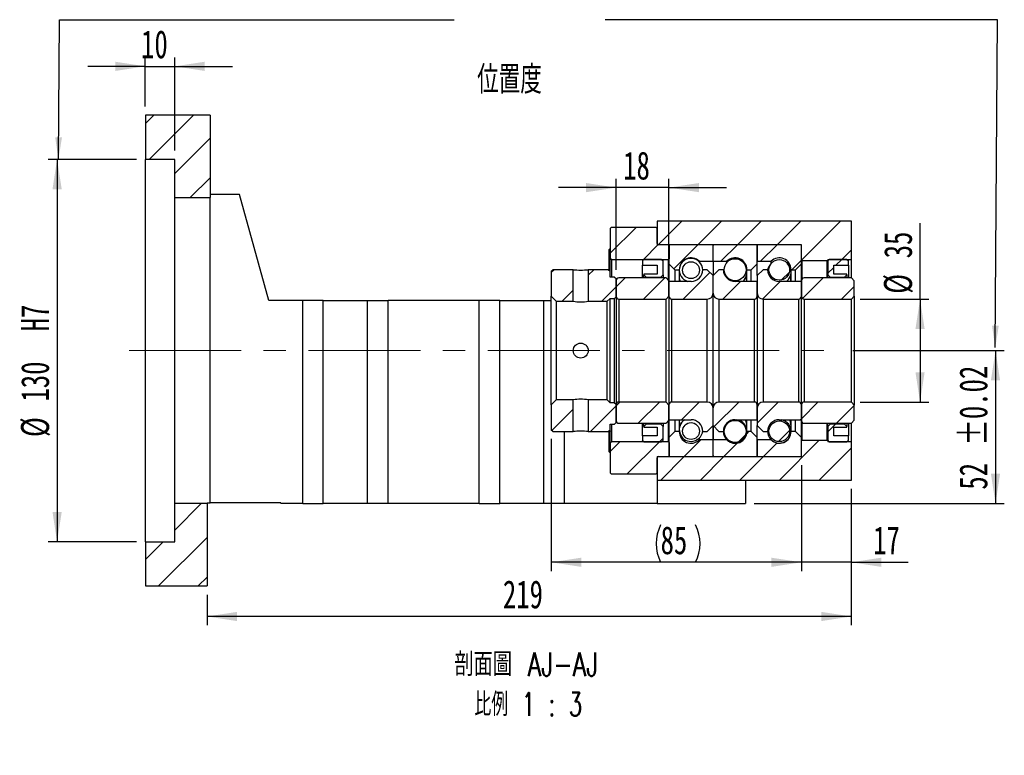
# Model space of a CAD drawing. Header units: millimetres. Extents: x 25 to 284, y 7 to 206.
# Tile 4 of 5: x 172 to 284, y 7 to 90. Entities that reach past the tile are written whole.
import ezdxf

# ---------------------------------------------------------------- set-up
doc = ezdxf.new("R2010")
doc.units = ezdxf.units.MM
doc.linetypes.add('CENTERX2', pattern=[20.32, 12.7, -2.54, 2.54, -2.54])
doc.layers.add('圖層0', color=7, linetype='Continuous')
doc.styles.add('SLDTEXTSTYLE0', font='TXT', dxfattribs={"width": 0.7})
doc.styles.add('SLDTEXTSTYLE1', font='TXT', dxfattribs={"width": 0.7, "bigfont": 'bigfont'})
doc.styles.add('SLDTEXTSTYLE4', font='TXT', dxfattribs={"width": 0.75, "bigfont": 'bigfont'})
doc.styles.add('SLDTEXTSTYLE5', font='TXT', dxfattribs={"width": 0.65625, "bigfont": 'bigfont'})
doc.dimstyles.new('SLDDIMSTYLE3', dxfattribs={"dimtxt": 3.389974, "dimasz": 2.5, "dimexe": 0, "dimexo": 0.0625, "dimgap": 0.847493, "dimtad": 1, "dimlfac": 3, "dimrnd": 1e-09, "dimzin": 12, "dimdsep": 46, "dimtxsty": 'SLDTEXTSTYLE0', "dimsah": 1, "dimcen": 0.09, "dimadec": 0, "dimazin": 3, "dimtfac": 1, "dimtofl": 0, "dimtmove": 0, "dimatfit": 3, "dimfxl": 0, "dimfrac": 2, "dimtolj": 1, "dimtzin": 12, "dimarcsym": 0})
doc.dimstyles.new('SLDDIMSTYLE5', dxfattribs={"dimtxt": 3.389974, "dimasz": 2.5, "dimexe": 0, "dimexo": 0.0625, "dimgap": 0.847493, "dimtad": 1, "dimlfac": 3, "dimrnd": 1e-09, "dimzin": 12, "dimdsep": 46, "dimtxsty": 'SLDTEXTSTYLE0', "dimsah": 1, "dimcen": 0.09, "dimadec": 0, "dimazin": 3, "dimtol": 1, "dimtp": 0.02, "dimtm": 0.02, "dimtfac": 1, "dimtofl": 0, "dimtmove": 0, "dimatfit": 3, "dimfxl": 0, "dimfrac": 2, "dimtolj": 1, "dimarcsym": 0})
doc.dimstyles.new('SLDDIMSTYLE6', dxfattribs={"dimtxt": 3.389974, "dimasz": 2.5, "dimexe": 0, "dimexo": 0.0625, "dimgap": 0.847493, "dimtad": 1, "dimlfac": 3, "dimrnd": 1e-09, "dimzin": 12, "dimdsep": 46, "dimtxsty": 'SLDTEXTSTYLE0', "dimsah": 1, "dimcen": 0.09, "dimadec": 0, "dimazin": 3, "dimtfac": 1, "dimtmove": 0, "dimatfit": 0, "dimfxl": 0, "dimfrac": 2, "dimtolj": 1, "dimtzin": 12, "dimarcsym": 0})

# ---------------------------------------------------------------- blocks, each defined once
blk = doc.blocks.new('_D_12')
at = {"layer": '圖層0', "color": 7}
for p, q in [((274.08, 58.65), (274.08, 67.25)), ((267.29, 58.65), (275.08, 58.65)), ((274.08, 58.65), (274.08, 46.98)), ((267.29, 46.98), (275.08, 46.98))]:
    blk.add_line(p, q, dxfattribs=at)
for points in [[(274.08, 58.65), (273.56, 55.26), (274.6, 55.26)], [(274.08, 46.98), (274.6, 50.37), (273.56, 50.37)]]:
    blk.add_solid(points, dxfattribs=at)
at = {"layer": '圖層0', "color": 7, "char_height": 3.175, "attachment_point": 1, "rotation": 90, "style": 'SLDTEXTSTYLE0'}
for s, insert in [('35', (269.99, 63.27)), ('%%c', (269.99, 59.25))]:
    blk.add_mtext(s, dxfattribs=dict(at, insert=insert))
blk = doc.blocks.new('_D_13')
at = {"layer": '圖層0', "color": 7}
for p, q in [((266.46, 52.82), (283.63, 52.82)), ((282.63, 52.82), (282.63, 35.48)), ((255.29, 35.48), (283.63, 35.48))]:
    blk.add_line(p, q, dxfattribs=at)
for points in [[(282.63, 52.82), (282.11, 49.43), (283.15, 49.43)], [(282.63, 35.48), (283.15, 38.87), (282.11, 38.87)]]:
    blk.add_solid(points, dxfattribs=at)
at = {"layer": '圖層0', "color": 7, "char_height": 3.175, "attachment_point": 1, "rotation": 90, "style": 'SLDTEXTSTYLE0'}
for s, insert in [('±0.02', (278.53, 42.03)), ('52', (278.53, 37.06))]:
    blk.add_mtext(s, dxfattribs=dict(at, insert=insert))
blk = doc.blocks.new('_D_14')
at = {"layer": '圖層0', "color": 7}
for p, q in [((260.63, 39.82), (260.63, 27.83)), ((266.29, 37.15), (266.29, 27.83)), ((260.63, 28.83), (254.11, 28.83)), ((266.29, 28.83), (260.63, 28.83)), ((266.29, 28.83), (272.75, 28.83))]:
    blk.add_line(p, q, dxfattribs=at)
for points in [[(260.63, 28.83), (257.24, 29.35), (257.24, 28.31)], [(266.29, 28.83), (269.68, 28.31), (269.68, 29.35)]]:
    blk.add_solid(points, dxfattribs=at)
at = {"layer": '圖層0', "color": 7, "insert": (268.77, 32.92), "char_height": 3.175, "attachment_point": 1, "style": 'SLDTEXTSTYLE0'}
blk.add_mtext('17', dxfattribs=at)
blk = doc.blocks.new('_D_15')
at = {"layer": '圖層0', "color": 7}
for p, q in [((232.29, 42.82), (232.29, 27.83)), ((260.63, 39.82), (260.63, 27.83)), ((260.63, 28.83), (232.29, 28.83))]:
    blk.add_line(p, q, dxfattribs=at)
for centre, start, end in [((248.91, 30.95), 153.4349, 206.5651), ((244.42, 30.95), 333.4349, 26.5651)]:
    blk.add_arc(centre, 4.73, start, end, dxfattribs=at)
for points in [[(232.29, 28.83), (235.68, 28.31), (235.68, 29.35)], [(260.63, 28.83), (257.24, 29.35), (257.24, 28.31)]]:
    blk.add_solid(points, dxfattribs=at)
at = {"layer": '圖層0', "color": 7, "insert": (244.68, 32.92), "char_height": 3.175, "attachment_point": 1, "style": 'SLDTEXTSTYLE0'}
blk.add_mtext('85', dxfattribs=at)
blk = doc.blocks.new('_D_16')
at = {"layer": '圖層0', "color": 7}
for p, q in [((266.29, 37.15), (266.29, 21.69)), ((193.29, 25.15), (193.29, 21.69)), ((266.29, 22.69), (193.29, 22.69))]:
    blk.add_line(p, q, dxfattribs=at)
for points in [[(193.29, 22.69), (196.68, 22.17), (196.68, 23.21)], [(266.29, 22.69), (262.9, 23.21), (262.9, 22.17)]]:
    blk.add_solid(points, dxfattribs=at)
at = {"layer": '圖層0', "color": 7, "insert": (226.81, 26.79), "char_height": 3.175, "attachment_point": 1, "style": 'SLDTEXTSTYLE0'}
blk.add_mtext('219', dxfattribs=at)
blk = doc.blocks.new('_D_17')
at = {"layer": '圖層0', "color": 7}
for p, q in [((186.29, 80.48), (186.29, 86.02)), ((189.63, 75.48), (189.63, 86.02)), ((186.29, 85.02), (179.77, 85.02)), ((186.29, 85.02), (189.63, 85.02)), ((189.63, 85.02), (196.15, 85.02))]:
    blk.add_line(p, q, dxfattribs=at)
for points in [[(186.29, 85.02), (182.9, 85.54), (182.9, 84.5)], [(189.63, 85.02), (193.02, 84.5), (193.02, 85.54)]]:
    blk.add_solid(points, dxfattribs=at)
at = {"layer": '圖層0', "color": 7, "insert": (185.81, 89.11), "char_height": 3.175, "attachment_point": 1, "style": 'SLDTEXTSTYLE0'}
blk.add_mtext('10', dxfattribs=at)
blk = doc.blocks.new('_D_18')
at = {"layer": '圖層0', "color": 7}
for p, q in [((185.29, 74.48), (175.29, 74.48)), ((176.29, 74.48), (176.29, 31.15)), ((185.29, 31.15), (175.29, 31.15))]:
    blk.add_line(p, q, dxfattribs=at)
for points in [[(176.29, 74.48), (175.77, 71.09), (176.82, 71.09)], [(176.29, 31.15), (176.82, 34.54), (175.77, 34.54)]]:
    blk.add_solid(points, dxfattribs=at)
at = {"layer": '圖層0', "color": 7, "char_height": 3.175, "attachment_point": 1, "rotation": 90, "style": 'SLDTEXTSTYLE0'}
for s, insert in [('H7', (172.2, 54.99)), ('130', (172.2, 47.04)), ('%%c', (172.2, 43.02))]:
    blk.add_mtext(s, dxfattribs=dict(at, insert=insert))
blk = doc.blocks.new('_D_19')
at = {"layer": '圖層0', "color": 7}
for p, q in [((239.63, 61.98), (239.63, 72.28)), ((245.63, 61.72), (245.63, 72.28)), ((239.63, 71.28), (233.11, 71.28)), ((245.63, 71.28), (239.63, 71.28)), ((245.63, 71.28), (252.15, 71.28))]:
    blk.add_line(p, q, dxfattribs=at)
for points in [[(239.63, 71.28), (236.24, 71.8), (236.24, 70.76)], [(245.63, 71.28), (249.02, 70.76), (249.02, 71.8)]]:
    blk.add_solid(points, dxfattribs=at)
at = {"layer": '圖層0', "color": 7, "insert": (240.44, 75.37), "char_height": 3.175, "attachment_point": 1, "style": 'SLDTEXTSTYLE0'}
blk.add_mtext('18', dxfattribs=at)
blk = doc.blocks.new('SW_NOTE_4')
at = {"layer": '圖層0', "color": 0, "char_height": 2.6458, "attachment_point": 2}
for s, insert, style in [('\\M+19655\\M+196CA\\M+19AA4 AJ-AJ', (10.34, 3.41), 'SLDTEXTSTYLE4'), ('\\M+194E4\\M+197E1 1 : 3', (10.56, -1.12), 'SLDTEXTSTYLE5')]:
    blk.add_mtext(s, dxfattribs=dict(at, insert=insert, style=style))

msp = doc.modelspace()

# ---------------------------------------------------------------- hatches: boundary and pattern name
at = {"linetype": 'Continuous', "lineweight": 18}
h = msp.add_hatch(dxfattribs=at)
h.set_pattern_fill('ANSI31', style=0)
h.paths.add_polyline_path([(234.7775, 58.3987), (234.7775, 61.9821), (232.4608, 61.9821), (232.2942, 61.8154), (232.2942, 58.9654), (232.8608, 58.3987)], flags=0)
h = msp.add_hatch(dxfattribs=at)
h.set_pattern_fill('ANSI31', style=0)
h.paths.add_polyline_path([(239.4608, 61.1487), (238.9608, 61.1487), (238.9608, 61.8154), (238.7942, 61.9821), (236.4775, 61.9821), (236.4775, 58.3987), (238.6275, 58.3987), (238.9608, 58.7321), (239.4608, 58.7321), (239.6275, 58.8987), (239.6275, 60.982)], flags=0)
h = msp.add_hatch(dxfattribs=at)
h.set_pattern_fill('ANSI31', style=0)
h.paths.add_polyline_path([(232.2942, 43.8154), (232.4608, 43.6487), (234.7775, 43.6487), (234.7775, 47.2321), (232.8608, 47.2321), (232.2942, 46.6654)], flags=0)
h = msp.add_hatch(dxfattribs=at)
h.set_pattern_fill('ANSI31', style=0)
h.paths.add_polyline_path([(238.9608, 43.8154), (238.9608, 44.4821), (239.4608, 44.4821), (239.6275, 44.6487), (239.6275, 46.7321), (239.4608, 46.8987), (238.9608, 46.8987), (238.6275, 47.2321), (236.4775, 47.2321), (236.4775, 43.6487), (238.7942, 43.6487)], flags=0)
at = {"layer": '圖層0', "linetype": 'Continuous', "lineweight": 18}
h = msp.add_hatch(dxfattribs=at)
h.set_pattern_fill('ANSI31', color=256, style=0)
h.paths.add_polyline_path([(193.6275, 70.1487), (193.6275, 79.482), (186.2942, 79.482), (186.2942, 74.482), (189.6275, 74.482), (189.6275, 70.1487)], flags=0)
h = msp.add_hatch(dxfattribs=at)
h.set_pattern_fill('ANSI31', color=256, style=0)
h.paths.add_polyline_path([(266.2942, 63.1487), (266.2942, 67.4821), (244.2942, 67.4821), (244.2942, 64.8154), (260.6275, 64.8154), (260.6275, 63.0487), (260.6942, 62.9821), (263.5608, 62.9821), (263.6275, 63.0487), (263.6275, 63.1487)], flags=0)
h = msp.add_hatch(dxfattribs=at)
h.set_pattern_fill('ANSI31', color=256, style=0)
edge = h.paths.add_edge_path(flags=0)
edge.add_line((239.1275, 66.8154), (238.9608, 66.6487))
edge.add_line((238.9608, 66.6487), (238.9608, 63.3154))
edge.add_line((238.9608, 63.3154), (239.1275, 63.1487))
edge.add_line((239.1275, 63.1487), (245.5775, 63.1487))
edge.add_line((245.5775, 63.1487), (245.6775, 63.2487))
edge.add_line((245.6775, 63.2487), (245.6775, 64.7154))
edge.add_line((245.6775, 64.7154), (245.5775, 64.8154))
edge.add_line((245.5775, 64.8154), (244.4275, 64.8154))
edge.add_arc((244.4275, 64.9487), 0.1333, 180, 270, ccw=False)
edge.add_line((244.2942, 64.9487), (244.2942, 66.6487))
edge.add_line((244.2942, 66.6487), (244.1275, 66.8154))
edge.add_line((244.1275, 66.8154), (239.1275, 66.8154))
h = msp.add_hatch(dxfattribs=at)
h.set_pattern_fill('ANSI31', color=256, style=0)
edge = h.paths.add_edge_path(flags=0)
edge.add_line((250.5275, 64.8154), (245.7275, 64.8154))
edge.add_arc((245.7275, 64.7154), 0.1, 90, 180)
edge.add_line((245.6275, 64.7154), (245.6275, 62.6487))
edge.add_line((245.6275, 62.6487), (246.2942, 61.9821))
edge.add_line((246.2942, 61.9821), (246.7942, 61.9821))
edge.add_arc((248.1275, 61.9821), 1.3333, 45.438688, 180, ccw=False)
edge.add_line((249.0631, 62.9321), (250.6275, 62.9321))
edge.add_line((250.6275, 62.9321), (250.6275, 64.7154))
edge.add_arc((250.5275, 64.7154), 0.1, 0, 90)
h = msp.add_hatch(dxfattribs=at)
h.set_pattern_fill('ANSI31', color=256, style=0)
edge = h.paths.add_edge_path(flags=0)
edge.add_line((255.6275, 62.6487), (255.6275, 64.7154))
edge.add_arc((255.5275, 64.7154), 0.1, 0, 90)
edge.add_line((255.5275, 64.8154), (250.7275, 64.8154))
edge.add_arc((250.7275, 64.7154), 0.1, 90, 180)
edge.add_line((250.6275, 64.7154), (250.6275, 62.9321))
edge.add_line((250.6275, 62.9321), (252.1919, 62.9321))
edge.add_arc((253.1275, 61.9821), 1.3333, 0, 134.561312, ccw=False)
edge.add_line((254.4608, 61.9821), (254.9608, 61.9821))
edge.add_line((254.9608, 61.9821), (255.6275, 62.6487))
h = msp.add_hatch(dxfattribs=at)
h.set_pattern_fill('ANSI31', color=256, style=0)
edge = h.paths.add_edge_path(flags=0)
edge.add_line((260.6275, 62.6487), (260.6275, 64.7154))
edge.add_arc((260.5275, 64.7154), 0.1, 0, 90)
edge.add_line((260.5275, 64.8154), (255.7275, 64.8154))
edge.add_arc((255.7275, 64.7154), 0.1, 90, 180)
edge.add_line((255.6275, 64.7154), (255.6275, 62.9321))
edge.add_line((255.6275, 62.9321), (257.1919, 62.9321))
edge.add_arc((258.1275, 61.9821), 1.3333, 0, 134.561312, ccw=False)
edge.add_line((259.4608, 61.9821), (259.9608, 61.9821))
edge.add_line((259.9608, 61.9821), (260.6275, 62.6487))
h = msp.add_hatch(dxfattribs=at)
h.set_pattern_fill('ANSI31', color=256, style=0)
h.paths.add_polyline_path([(244.2942, 62.482), (244.2942, 61.4821), (242.7942, 61.4821), (242.7942, 61.4154), (243.0608, 61.1487), (244.6942, 61.1487), (244.9608, 61.4154), (244.9608, 62.9821), (244.7942, 63.1487), (242.7942, 63.1487), (242.6275, 62.9821), (242.6275, 62.482)], flags=0)
h = msp.add_hatch(dxfattribs=at)
h.set_pattern_fill('ANSI31', color=256, style=0)
edge = h.paths.add_edge_path(flags=0)
edge.add_arc((248.1275, 61.9345), 0.953, 0, 360)
h = msp.add_hatch(dxfattribs=at)
h.set_pattern_fill('ANSI31', color=256, style=0)
edge = h.paths.add_edge_path(flags=0)
edge.add_arc((253.1275, 61.9701), 1.2482, 0, 360)
h = msp.add_hatch(dxfattribs=at)
h.set_pattern_fill('ANSI31', color=256, style=0)
edge = h.paths.add_edge_path(flags=0)
edge.add_arc((258.1275, 61.9597), 1.1697, 0, 360)
h = msp.add_hatch(dxfattribs=at)
h.set_pattern_fill('ANSI31', color=256, style=0)
h.paths.add_polyline_path([(265.7942, 61.4154), (265.7942, 61.4821), (264.2942, 61.4821), (264.2942, 62.482), (265.9608, 62.482), (265.9608, 62.9821), (265.7942, 63.1487), (263.7942, 63.1487), (263.6275, 62.9821), (263.6275, 61.4154), (263.8942, 61.1487), (265.5275, 61.1487)], flags=0)
h = msp.add_hatch(dxfattribs=at)
h.set_pattern_fill('ANSI31', color=256, style=0)
edge = h.paths.add_edge_path(flags=0)
edge.add_line((250.6275, 59.3154), (250.6275, 61.3154))
edge.add_line((250.6275, 61.3154), (249.9608, 61.9821))
edge.add_line((249.9608, 61.9821), (249.4608, 61.9821))
edge.add_arc((248.1275, 61.9821), 1.3333, 270, 360, ccw=False)
edge.add_line((248.1275, 60.6487), (245.6275, 60.6487))
edge.add_line((245.6275, 60.6487), (245.6275, 58.9821))
edge.add_arc((245.9608, 58.9821), 0.3333, 180, 270)
edge.add_line((245.9608, 58.6487), (249.9608, 58.6487))
edge.add_arc((249.9608, 59.3154), 0.6667, 270, 360)
h = msp.add_hatch(dxfattribs=at)
h.set_pattern_fill('ANSI31', color=256, style=0)
edge = h.paths.add_edge_path(flags=0)
edge.add_line((251.7942, 61.9821), (251.2942, 61.9821))
edge.add_line((251.2942, 61.9821), (250.6275, 61.3154))
edge.add_line((250.6275, 61.3154), (250.6275, 59.3154))
edge.add_arc((251.2942, 59.3154), 0.6667, 180, 270)
edge.add_line((251.2942, 58.6487), (255.2942, 58.6487))
edge.add_arc((255.2942, 58.9821), 0.3333, 270, 360)
edge.add_line((255.6275, 58.9821), (255.6275, 60.6487))
edge.add_line((255.6275, 60.6487), (253.1275, 60.6487))
edge.add_arc((253.1275, 61.9821), 1.3333, 180, 270, ccw=False)
h = msp.add_hatch(dxfattribs=at)
h.set_pattern_fill('ANSI31', color=256, style=0)
edge = h.paths.add_edge_path(flags=0)
edge.add_line((256.7942, 61.9821), (256.2942, 61.9821))
edge.add_line((256.2942, 61.9821), (255.6275, 61.3154))
edge.add_line((255.6275, 61.3154), (255.6275, 59.3154))
edge.add_arc((256.2942, 59.3154), 0.6667, 180, 270)
edge.add_line((256.2942, 58.6487), (260.2942, 58.6487))
edge.add_arc((260.2942, 58.9821), 0.3333, 270, 360)
edge.add_line((260.6275, 58.9821), (260.6275, 60.6487))
edge.add_line((260.6275, 60.6487), (258.1275, 60.6487))
edge.add_arc((258.1275, 61.9821), 1.3333, 180, 270, ccw=False)
h = msp.add_hatch(dxfattribs=at)
h.set_pattern_fill('ANSI31', color=256, style=0)
edge = h.paths.add_edge_path(flags=0)
edge.add_line((245.2942, 58.6487), (245.6275, 58.9821))
edge.add_line((245.6275, 58.9821), (245.6275, 60.7154))
edge.add_line((245.6275, 60.7154), (245.2942, 61.0487))
edge.add_line((245.2942, 61.0487), (239.9608, 61.0487))
edge.add_arc((239.9608, 60.7154), 0.3333, 90, 180)
edge.add_line((239.6275, 60.7154), (239.6275, 58.9821))
edge.add_arc((239.9608, 58.9821), 0.3333, 180, 270)
edge.add_line((239.9608, 58.6487), (245.2942, 58.6487))
h = msp.add_hatch(dxfattribs=at)
h.set_pattern_fill('ANSI31', color=256, style=0)
edge = h.paths.add_edge_path(flags=0)
edge.add_line((266.2942, 58.6487), (266.6275, 58.9821))
edge.add_line((266.6275, 58.9821), (266.6275, 60.7154))
edge.add_line((266.6275, 60.7154), (266.2942, 61.0487))
edge.add_line((266.2942, 61.0487), (260.9608, 61.0487))
edge.add_arc((260.9608, 60.7154), 0.3333, 90, 180)
edge.add_line((260.6275, 60.7154), (260.6275, 58.9821))
edge.add_arc((260.9608, 58.9821), 0.3333, 180, 270)
edge.add_line((260.9608, 58.6487), (266.2942, 58.6487))
h = msp.add_hatch(dxfattribs=at)
h.set_pattern_fill('ANSI31', color=256, style=0)
edge = h.paths.add_edge_path(flags=0)
edge.add_line((245.6275, 46.6487), (245.2942, 46.9821))
edge.add_line((245.2942, 46.9821), (239.9608, 46.9821))
edge.add_arc((239.9608, 46.6487), 0.3333, 90, 180)
edge.add_line((239.6275, 46.6487), (239.6275, 44.9154))
edge.add_arc((239.9608, 44.9154), 0.3333, 180, 270)
edge.add_line((239.9608, 44.5821), (245.2942, 44.5821))
edge.add_line((245.2942, 44.5821), (245.6275, 44.9154))
edge.add_line((245.6275, 44.9154), (245.6275, 46.6487))
h = msp.add_hatch(dxfattribs=at)
h.set_pattern_fill('ANSI31', color=256, style=0)
edge = h.paths.add_edge_path(flags=0)
edge.add_line((249.4608, 43.6487), (249.9608, 43.6487))
edge.add_line((249.9608, 43.6487), (250.6275, 44.3154))
edge.add_line((250.6275, 44.3154), (250.6275, 46.3154))
edge.add_arc((249.9608, 46.3154), 0.6667, 0, 90)
edge.add_line((249.9608, 46.9821), (245.9608, 46.9821))
edge.add_arc((245.9608, 46.6487), 0.3333, 90, 180)
edge.add_line((245.6275, 46.6487), (245.6275, 44.9821))
edge.add_line((245.6275, 44.9821), (248.1275, 44.9821))
edge.add_arc((248.1275, 43.6487), 1.3333, 0, 90, ccw=False)
h = msp.add_hatch(dxfattribs=at)
h.set_pattern_fill('ANSI31', color=256, style=0)
edge = h.paths.add_edge_path(flags=0)
edge.add_line((250.6275, 46.3154), (250.6275, 44.3154))
edge.add_line((250.6275, 44.3154), (251.2942, 43.6487))
edge.add_line((251.2942, 43.6487), (251.7942, 43.6487))
edge.add_arc((253.1275, 43.6487), 1.3333, 90, 180, ccw=False)
edge.add_line((253.1275, 44.9821), (255.6275, 44.9821))
edge.add_line((255.6275, 44.9821), (255.6275, 46.6487))
edge.add_arc((255.2942, 46.6487), 0.3333, 0, 90)
edge.add_line((255.2942, 46.9821), (251.2942, 46.9821))
edge.add_arc((251.2942, 46.3154), 0.6667, 90, 180)
h = msp.add_hatch(dxfattribs=at)
h.set_pattern_fill('ANSI31', color=256, style=0)
edge = h.paths.add_edge_path(flags=0)
edge.add_line((255.6275, 46.3154), (255.6275, 44.3154))
edge.add_line((255.6275, 44.3154), (256.2942, 43.6487))
edge.add_line((256.2942, 43.6487), (256.7942, 43.6487))
edge.add_arc((258.1275, 43.6487), 1.3333, 90, 180, ccw=False)
edge.add_line((258.1275, 44.9821), (260.6275, 44.9821))
edge.add_line((260.6275, 44.9821), (260.6275, 46.6487))
edge.add_arc((260.2942, 46.6487), 0.3333, 0, 90)
edge.add_line((260.2942, 46.9821), (256.2942, 46.9821))
edge.add_arc((256.2942, 46.3154), 0.6667, 90, 180)
h = msp.add_hatch(dxfattribs=at)
h.set_pattern_fill('ANSI31', color=256, style=0)
edge = h.paths.add_edge_path(flags=0)
edge.add_line((266.6275, 46.6487), (266.2942, 46.9821))
edge.add_line((266.2942, 46.9821), (260.9608, 46.9821))
edge.add_arc((260.9608, 46.6487), 0.3333, 90, 180)
edge.add_line((260.6275, 46.6487), (260.6275, 44.9154))
edge.add_arc((260.9608, 44.9154), 0.3333, 180, 270)
edge.add_line((260.9608, 44.5821), (266.2942, 44.5821))
edge.add_line((266.2942, 44.5821), (266.6275, 44.9154))
edge.add_line((266.6275, 44.9154), (266.6275, 46.6487))
h = msp.add_hatch(dxfattribs=at)
h.set_pattern_fill('ANSI31', color=256, style=0)
edge = h.paths.add_edge_path(flags=0)
edge.add_arc((248.1275, 43.6963), 0.953, 0, 360)
h = msp.add_hatch(dxfattribs=at)
h.set_pattern_fill('ANSI31', color=256, style=0)
edge = h.paths.add_edge_path(flags=0)
edge.add_arc((253.1275, 43.6607), 1.2482, 0, 360)
h = msp.add_hatch(dxfattribs=at)
h.set_pattern_fill('ANSI31', color=256, style=0)
edge = h.paths.add_edge_path(flags=0)
edge.add_arc((258.1275, 43.6711), 1.1697, 0, 360)
h = msp.add_hatch(dxfattribs=at)
h.set_pattern_fill('ANSI31', color=256, style=0)
h.paths.add_polyline_path([(242.7942, 44.2154), (242.7942, 44.1487), (244.2942, 44.1487), (244.2942, 43.1487), (242.6275, 43.1487), (242.6275, 42.6487), (242.7942, 42.4821), (244.7942, 42.4821), (244.9608, 42.6487), (244.9608, 44.2154), (244.6942, 44.4821), (243.0608, 44.4821)], flags=0)
h = msp.add_hatch(dxfattribs=at)
h.set_pattern_fill('ANSI31', color=256, style=0)
edge = h.paths.add_edge_path(flags=0)
edge.add_line((245.6275, 42.9821), (245.6275, 40.9154))
edge.add_arc((245.7275, 40.9154), 0.1, 180, 270)
edge.add_line((245.7275, 40.8154), (250.5275, 40.8154))
edge.add_arc((250.5275, 40.9154), 0.1, 270, 360)
edge.add_line((250.6275, 40.9154), (250.6275, 42.6987))
edge.add_line((250.6275, 42.6987), (249.0631, 42.6987))
edge.add_arc((248.1275, 43.6487), 1.3333, 180, 314.561312, ccw=False)
edge.add_line((246.7942, 43.6487), (246.2942, 43.6487))
edge.add_line((246.2942, 43.6487), (245.6275, 42.9821))
h = msp.add_hatch(dxfattribs=at)
h.set_pattern_fill('ANSI31', color=256, style=0)
edge = h.paths.add_edge_path(flags=0)
edge.add_line((250.7275, 40.8154), (255.5275, 40.8154))
edge.add_arc((255.5275, 40.9154), 0.1, 270, 360)
edge.add_line((255.6275, 40.9154), (255.6275, 42.9821))
edge.add_line((255.6275, 42.9821), (254.9608, 43.6487))
edge.add_line((254.9608, 43.6487), (254.4608, 43.6487))
edge.add_arc((253.1275, 43.6487), 1.3333, 225.438688, 360, ccw=False)
edge.add_line((252.1919, 42.6987), (250.6275, 42.6987))
edge.add_line((250.6275, 42.6987), (250.6275, 40.9154))
edge.add_arc((250.7275, 40.9154), 0.1, 180, 270)
h = msp.add_hatch(dxfattribs=at)
h.set_pattern_fill('ANSI31', color=256, style=0)
edge = h.paths.add_edge_path(flags=0)
edge.add_line((255.7275, 40.8154), (260.5275, 40.8154))
edge.add_arc((260.5275, 40.9154), 0.1, 270, 360)
edge.add_line((260.6275, 40.9154), (260.6275, 42.9821))
edge.add_line((260.6275, 42.9821), (259.9608, 43.6487))
edge.add_line((259.9608, 43.6487), (259.4608, 43.6487))
edge.add_arc((258.1275, 43.6487), 1.3333, 225.438688, 360, ccw=False)
edge.add_line((257.1919, 42.6987), (255.6275, 42.6987))
edge.add_line((255.6275, 42.6987), (255.6275, 40.9154))
edge.add_arc((255.7275, 40.9154), 0.1, 180, 270)
h = msp.add_hatch(dxfattribs=at)
h.set_pattern_fill('ANSI31', color=256, style=0)
h.paths.add_polyline_path([(264.2942, 43.1487), (264.2942, 44.1487), (265.7942, 44.1487), (265.7942, 44.2154), (265.5275, 44.4821), (263.8942, 44.4821), (263.6275, 44.2154), (263.6275, 42.6487), (263.7942, 42.4821), (265.7942, 42.4821), (265.9608, 42.6487), (265.9608, 43.1487)], flags=0)
h = msp.add_hatch(dxfattribs=at)
h.set_pattern_fill('ANSI31', color=256, style=0)
edge = h.paths.add_edge_path(flags=0)
edge.add_line((238.9608, 38.9821), (239.1275, 38.8154))
edge.add_line((239.1275, 38.8154), (244.1275, 38.8154))
edge.add_line((244.1275, 38.8154), (244.2942, 38.9821))
edge.add_line((244.2942, 38.9821), (244.2942, 40.6821))
edge.add_arc((244.4275, 40.6821), 0.1333, 90, 180, ccw=False)
edge.add_line((244.4275, 40.8154), (245.5775, 40.8154))
edge.add_line((245.5775, 40.8154), (245.6775, 40.9154))
edge.add_line((245.6775, 40.9154), (245.6775, 42.3821))
edge.add_line((245.6775, 42.3821), (245.5775, 42.4821))
edge.add_line((245.5775, 42.4821), (239.1275, 42.4821))
edge.add_line((239.1275, 42.4821), (238.9608, 42.3154))
edge.add_line((238.9608, 42.3154), (238.9608, 38.9821))
h = msp.add_hatch(dxfattribs=at)
h.set_pattern_fill('ANSI31', color=256, style=0)
h.paths.add_polyline_path([(244.2942, 40.8154), (244.2942, 38.1487), (266.2942, 38.1487), (266.2942, 42.4821), (263.6275, 42.4821), (263.6275, 42.5821), (263.5608, 42.6487), (260.6942, 42.6487), (260.6275, 42.5821), (260.6275, 40.8154)], flags=0)
h = msp.add_hatch(dxfattribs=at)
h.set_pattern_fill('ANSI31', color=256, style=0)
h.paths.add_polyline_path([(186.2942, 31.1487), (186.2942, 26.1487), (193.2942, 26.1487), (193.2942, 35.482), (189.6275, 35.482), (189.6275, 31.1487)], flags=0)

# ---------------------------------------------------------------- linework, layer by layer
at = {"color": 7, "linetype": 'Continuous', "lineweight": 25}
for p, q in [((186.2942, 79.482), (186.2942, 74.482)), ((193.6275, 79.482), (186.2942, 79.482)), ((193.6275, 79.482), (193.6275, 70.1487)), ((189.6275, 74.482), (186.2942, 74.482)), ((186.2942, 31.1487), (186.2942, 74.482)), ((189.6275, 70.1487), (189.6275, 74.482)), ((196.9608, 70.482), (193.6275, 70.482)), ((200.2942, 58.4821), (196.9608, 70.482)), ((189.6275, 70.1487), (193.6275, 70.1487)), ((189.6275, 35.482), (189.6275, 70.1487)), ((193.6275, 35.5821), (193.6275, 70.1487)), ((244.2942, 67.4821), (244.2942, 64.8154)), ((266.2942, 67.4821), (244.2942, 67.4821)), ((266.2942, 63.1487), (266.2942, 67.4821)), ((238.9608, 66.6487), (239.1275, 66.8154)), ((238.9608, 66.6487), (238.9608, 63.3154)), ((239.1275, 66.8154), (244.1275, 66.8154)), ((244.1275, 66.8154), (244.2942, 66.6487)), ((244.2942, 64.9487), (244.2942, 66.6487)), ((260.6275, 64.8154), (244.2942, 64.8154)), ((245.5775, 64.8154), (244.4275, 64.8154)), ((245.5775, 64.8154), (245.6775, 64.7154)), ((245.6275, 64.7154), (245.6275, 62.6487)), ((245.6775, 63.2487), (245.6775, 64.7154)), ((250.5275, 64.8154), (245.7275, 64.8154)), ((250.6275, 62.9321), (250.6275, 64.7154)), ((255.5275, 64.8154), (250.7275, 64.8154)), ((255.6275, 64.7154), (255.6275, 62.9321)), ((255.6275, 62.6487), (255.6275, 64.7154)), ((260.5275, 64.8154), (255.7275, 64.8154)), ((260.6275, 63.0487), (260.6275, 64.8154)), ((260.6275, 62.6487), (260.6275, 64.7154)), ((238.9228, 64.3459), (238.8608, 64.2839)), ((238.8608, 64.0266), (238.8608, 64.2839)), ((238.8608, 61.9154), (238.8608, 64.0266)), ((238.9608, 64.3466), (238.9235, 64.3466)), ((239.1275, 63.1487), (238.9608, 63.3154)), ((238.9608, 61.8154), (238.9608, 63.3154)), ((239.1275, 63.1487), (245.5775, 63.1487)), ((239.1275, 63.1487), (239.1275, 61.1487)), ((242.6275, 62.9821), (242.7942, 63.1487)), ((242.6275, 62.9821), (242.6275, 62.482)), ((242.6275, 62.482), (244.2942, 62.482)), ((242.6275, 61.0487), (242.6275, 62.482)), ((244.7942, 63.1487), (242.7942, 63.1487)), ((244.2942, 62.482), (244.2942, 61.4821)), ((244.7942, 63.1487), (244.9608, 62.9821)), ((244.9608, 61.4154), (244.9608, 62.9821)), ((245.6775, 63.2487), (245.5775, 63.1487)), ((245.5775, 60.7654), (245.5775, 63.1487)), ((245.6275, 62.6487), (246.2942, 61.9821)), ((245.6275, 62.6487), (245.6275, 60.7154)), ((249.0631, 62.9321), (249.0631, 62.8845)), ((249.0631, 62.9321), (250.6275, 62.9321)), ((250.6275, 62.9321), (250.6275, 61.3154)), ((250.6275, 62.9321), (252.1919, 62.9321)), ((252.1919, 62.7963), (252.1919, 62.9321)), ((254.9608, 61.9821), (255.6275, 62.6487)), ((255.6275, 62.9321), (257.1919, 62.9321)), ((255.6275, 61.3154), (255.6275, 62.6487)), ((257.1919, 62.6599), (257.1919, 62.9321)), ((259.9608, 61.9821), (260.6275, 62.6487)), ((260.6942, 62.9821), (260.6275, 63.0487)), ((260.6275, 60.7154), (260.6275, 62.6487)), ((263.5608, 62.9821), (260.6942, 62.9821)), ((260.6942, 62.9821), (260.6942, 60.9154)), ((263.6275, 63.0487), (263.5608, 62.9821)), ((263.5608, 61.0487), (263.5608, 62.9821)), ((263.6275, 62.9821), (263.7942, 63.1487)), ((263.6275, 63.1487), (266.2942, 63.1487)), ((263.6275, 63.1487), (263.6275, 63.0487)), ((263.6275, 63.0487), (263.6275, 62.9821)), ((263.6275, 62.9821), (263.6275, 61.4154)), ((265.7942, 63.1487), (263.7942, 63.1487)), ((264.2942, 62.482), (265.9608, 62.482)), ((264.2942, 61.4821), (264.2942, 62.482)), ((265.7942, 63.1487), (265.9608, 62.9821)), ((265.9608, 62.482), (265.9608, 62.9821)), ((265.9608, 62.482), (265.9608, 61.0487)), ((266.2942, 61.0487), (266.2942, 63.1487)), ((232.2942, 61.8154), (232.4608, 61.9821)), ((232.2942, 61.8154), (232.2942, 58.9654)), ((234.7775, 61.9821), (232.4608, 61.9821)), ((234.7775, 58.3987), (234.7775, 61.9821)), ((236.4775, 61.9821), (236.4775, 58.3987)), ((238.7942, 61.9821), (236.4775, 61.9821)), ((238.7942, 61.9821), (238.9608, 61.8154)), ((238.9608, 61.1487), (238.9608, 61.8154)), ((244.2942, 61.4821), (242.7942, 61.4821)), ((242.7942, 61.4821), (242.7942, 61.4154)), ((243.0608, 61.1487), (242.7942, 61.4154)), ((242.7942, 61.0487), (242.7942, 61.4154)), ((244.9608, 61.4154), (244.6942, 61.1487)), ((244.9608, 61.4154), (244.9608, 61.0487)), ((246.2942, 61.9821), (246.2942, 60.6487)), ((246.2942, 61.9821), (246.7942, 61.9821)), ((246.7942, 61.9821), (246.7942, 60.6487)), ((249.9608, 61.9821), (249.4608, 61.9821)), ((250.6275, 61.3154), (249.9608, 61.9821)), ((251.2942, 61.9821), (250.6275, 61.3154)), ((251.7942, 61.9821), (251.2942, 61.9821)), ((254.4608, 60.6487), (254.4608, 61.9821)), ((254.4608, 61.9821), (254.9608, 61.9821)), ((254.9608, 60.6487), (254.9608, 61.9821)), ((256.2942, 61.9821), (255.6275, 61.3154)), ((256.7942, 61.9821), (256.2942, 61.9821)), ((259.4608, 60.6487), (259.4608, 61.9821)), ((259.4608, 61.9821), (259.9608, 61.9821)), ((259.9608, 60.6487), (259.9608, 61.9821)), ((263.8942, 61.1487), (263.6275, 61.4154)), ((263.6275, 61.0487), (263.6275, 61.4154)), ((265.7942, 61.4821), (264.2942, 61.4821)), ((265.7942, 61.4154), (265.5275, 61.1487)), ((265.7942, 61.4154), (265.7942, 61.4821)), ((265.7942, 61.4154), (265.7942, 61.0487)), ((239.4608, 61.1487), (238.9608, 61.1487)), ((239.4608, 61.1487), (239.6275, 60.982)), ((239.6275, 58.8987), (239.6275, 60.982)), ((239.6275, 60.7154), (239.6275, 58.9821)), ((245.2942, 61.0487), (239.9608, 61.0487)), ((243.0608, 61.1487), (243.0608, 61.0487)), ((243.0608, 61.1487), (244.6942, 61.1487)), ((244.6942, 61.0487), (244.6942, 61.1487)), ((245.2942, 61.0487), (245.6275, 60.7154)), ((245.6275, 58.9821), (245.6275, 60.7154)), ((248.1275, 60.6487), (245.6275, 60.6487)), ((245.6275, 60.6487), (245.6275, 58.9821)), ((250.6275, 59.3154), (250.6275, 61.3154)), ((255.6275, 60.6487), (253.1275, 60.6487)), ((255.6275, 61.3154), (255.6275, 59.3154)), ((255.6275, 58.9821), (255.6275, 60.6487)), ((260.6275, 60.6487), (258.1275, 60.6487)), ((260.6275, 60.7154), (260.6275, 58.9821)), ((260.6275, 58.9821), (260.6275, 60.6487)), ((266.2942, 61.0487), (260.9608, 61.0487)), ((263.8942, 61.1487), (263.8942, 61.0487)), ((263.8942, 61.1487), (265.5275, 61.1487)), ((265.5275, 61.0487), (265.5275, 61.1487)), ((266.2942, 61.0487), (266.6275, 60.7154)), ((266.6275, 58.9821), (266.6275, 60.7154)), ((250.6275, 46.3154), (250.6275, 59.3154)), ((204.1275, 58.4821), (200.2942, 58.4821)), ((204.1275, 35.482), (204.1275, 58.4821)), ((206.4608, 58.4821), (204.1275, 58.4821)), ((206.4608, 35.482), (206.4608, 58.4821)), ((206.4608, 58.4821), (211.4608, 58.4821)), ((211.4608, 35.482), (211.4608, 58.4821)), ((211.4608, 58.4821), (213.7942, 58.4821)), ((213.7942, 35.482), (213.7942, 58.4821)), ((224.1275, 58.4821), (213.7942, 58.4821)), ((224.1275, 35.482), (224.1275, 58.4821)), ((226.4608, 58.4821), (224.1275, 58.4821)), ((226.4608, 35.482), (226.4608, 58.4821)), ((226.4608, 58.4821), (231.4608, 58.4821)), ((231.4608, 35.482), (231.4608, 58.4821)), ((231.4608, 58.4821), (232.2942, 58.4821)), ((232.8608, 58.3987), (232.2942, 58.9654)), ((232.2942, 46.6654), (232.2942, 58.9654)), ((232.8608, 58.3987), (232.8608, 47.2321)), ((232.8608, 58.3987), (234.7775, 58.3987)), ((236.4775, 58.3987), (238.6275, 58.3987)), ((238.9608, 58.7321), (238.6275, 58.3987)), ((238.6275, 47.2321), (238.6275, 58.3987)), ((238.9608, 58.7321), (239.4608, 58.7321)), ((238.9608, 46.8987), (238.9608, 58.7321)), ((239.6275, 58.8987), (239.4608, 58.7321)), ((239.4608, 46.8987), (239.4608, 58.7321)), ((239.6275, 58.8987), (239.6275, 46.7321)), ((239.9608, 58.6487), (239.9608, 46.9821)), ((239.9608, 58.6487), (245.2942, 58.6487)), ((245.6275, 58.9821), (245.2942, 58.6487)), ((245.2942, 46.9821), (245.2942, 58.6487)), ((245.6275, 58.9821), (245.6275, 46.6487)), ((245.9608, 46.9821), (245.9608, 58.6487)), ((245.9608, 58.6487), (249.9608, 58.6487)), ((249.9608, 46.9821), (249.9608, 58.6487)), ((251.2942, 58.6487), (251.2942, 46.9821)), ((251.2942, 58.6487), (255.2942, 58.6487)), ((255.2942, 58.6487), (255.2942, 46.9821)), ((255.6275, 58.9821), (255.6275, 46.6487)), ((256.2942, 58.6487), (256.2942, 46.9821)), ((256.2942, 58.6487), (260.2942, 58.6487)), ((260.2942, 58.6487), (260.2942, 46.9821)), ((260.6275, 46.6487), (260.6275, 58.9821)), ((260.9608, 58.6487), (260.9608, 46.9821)), ((260.9608, 58.6487), (266.2942, 58.6487)), ((266.6275, 58.9821), (266.2942, 58.6487)), ((266.2942, 46.9821), (266.2942, 58.6487)), ((266.6275, 58.9821), (266.6275, 46.6487)), ((232.2942, 46.6654), (232.8608, 47.2321)), ((234.7775, 47.2321), (232.8608, 47.2321)), ((234.7775, 43.6487), (234.7775, 47.2321)), ((238.6275, 47.2321), (236.4775, 47.2321)), ((236.4775, 47.2321), (236.4775, 43.6487)), ((238.6275, 47.2321), (238.9608, 46.8987)), ((239.4608, 46.8987), (238.9608, 46.8987)), ((239.4608, 46.8987), (239.6275, 46.7321)), ((245.2942, 46.9821), (239.9608, 46.9821)), ((245.2942, 46.9821), (245.6275, 46.6487)), ((249.9608, 46.9821), (245.9608, 46.9821)), ((255.2942, 46.9821), (251.2942, 46.9821)), ((260.2942, 46.9821), (256.2942, 46.9821)), ((266.2942, 46.9821), (260.9608, 46.9821)), ((266.2942, 46.9821), (266.6275, 46.6487)), ((232.2942, 46.6654), (232.2942, 43.8154)), ((239.6275, 44.6487), (239.6275, 46.7321)), ((239.6275, 46.6487), (239.6275, 44.9154)), ((245.6275, 44.9154), (245.6275, 46.6487)), ((245.6275, 46.6487), (245.6275, 44.9821)), ((250.6275, 44.3154), (250.6275, 46.3154)), ((255.6275, 44.9821), (255.6275, 46.6487)), ((255.6275, 46.3154), (255.6275, 44.3154)), ((260.6275, 46.6487), (260.6275, 44.9154)), ((260.6275, 44.9821), (260.6275, 46.6487)), ((266.6275, 44.9154), (266.6275, 46.6487)), ((239.6275, 44.6487), (239.4608, 44.4821)), ((245.6275, 44.9154), (245.2942, 44.582)), ((245.5775, 42.4821), (245.5775, 44.8654)), ((245.6275, 44.9821), (248.1275, 44.9821)), ((245.6275, 44.9154), (245.6275, 42.9821)), ((246.2942, 44.9821), (246.2942, 43.6487)), ((246.7942, 44.9821), (246.7942, 43.6487)), ((253.1275, 44.9821), (255.6275, 44.9821)), ((254.4608, 43.6487), (254.4608, 44.9821)), ((254.9608, 43.6487), (254.9608, 44.9821)), ((258.1275, 44.9821), (260.6275, 44.9821)), ((259.4608, 43.6487), (259.4608, 44.9821)), ((259.9608, 43.6487), (259.9608, 44.9821)), ((260.6275, 42.9821), (260.6275, 44.9154)), ((260.6942, 44.7154), (260.6942, 42.6487)), ((266.6275, 44.9154), (266.2942, 44.582)), ((232.4608, 43.6487), (232.2942, 43.8154)), ((232.4608, 43.6487), (234.7775, 43.6487)), ((233.7942, 35.482), (233.7942, 43.6487)), ((236.4775, 43.6487), (238.7942, 43.6487)), ((238.9608, 43.8154), (238.7942, 43.6487)), ((238.8608, 42.0778), (238.8608, 43.7154)), ((238.9441, 43.8218), (238.9608, 43.6358)), ((238.9608, 44.4821), (239.4608, 44.4821)), ((238.9608, 43.8154), (238.9608, 44.4821)), ((238.9608, 42.3154), (238.9608, 43.8154)), ((239.1275, 44.4821), (239.1275, 42.4821)), ((239.9608, 44.582), (245.2942, 44.582)), ((242.6275, 43.1487), (242.6275, 44.582)), ((242.7942, 44.2154), (242.7942, 44.582)), ((242.7942, 44.2154), (243.0608, 44.4821)), ((242.7942, 44.2154), (242.7942, 44.1487)), ((242.7942, 44.1487), (244.2942, 44.1487)), ((243.0608, 44.582), (243.0608, 44.4821)), ((244.6942, 44.4821), (243.0608, 44.4821)), ((244.2942, 44.1487), (244.2942, 43.1487)), ((244.6942, 44.4821), (244.6942, 44.582)), ((244.6942, 44.4821), (244.9608, 44.2154)), ((244.9608, 44.582), (244.9608, 44.2154)), ((244.9608, 42.6487), (244.9608, 44.2154)), ((246.2942, 43.6487), (245.6275, 42.9821)), ((246.7942, 43.6487), (246.2942, 43.6487)), ((249.4608, 43.6487), (249.9608, 43.6487)), ((249.9608, 43.6487), (250.6275, 44.3154)), ((250.6275, 44.3154), (251.2942, 43.6487)), ((250.6275, 44.311), (250.6275, 42.6987)), ((250.6275, 42.6987), (250.6275, 44.3056)), ((251.2942, 43.6487), (251.7942, 43.6487)), ((254.9608, 43.6487), (254.4608, 43.6487)), ((255.6275, 42.9821), (254.9608, 43.6487)), ((255.6275, 44.3154), (256.2942, 43.6487)), ((255.6275, 42.9821), (255.6275, 44.3154)), ((256.2942, 43.6487), (256.7942, 43.6487)), ((259.9608, 43.6487), (259.4608, 43.6487)), ((260.6275, 42.9821), (259.9608, 43.6487)), ((260.9608, 44.582), (266.2942, 44.582)), ((263.5608, 42.6487), (263.5608, 44.582)), ((263.6275, 44.2154), (263.6275, 44.582)), ((263.6275, 44.2154), (263.8942, 44.4821)), ((263.6275, 44.2154), (263.6275, 42.6487)), ((263.8942, 44.582), (263.8942, 44.4821)), ((265.5275, 44.4821), (263.8942, 44.4821)), ((264.2942, 44.1487), (265.7942, 44.1487)), ((264.2942, 43.1487), (264.2942, 44.1487)), ((265.5275, 44.4821), (265.5275, 44.582)), ((265.5275, 44.4821), (265.7942, 44.2154)), ((265.7942, 44.582), (265.7942, 44.2154)), ((265.7942, 44.1487), (265.7942, 44.2154)), ((265.9608, 44.582), (265.9608, 43.1487)), ((266.2942, 42.4821), (266.2942, 44.582)), ((238.9608, 42.3154), (239.1275, 42.4821)), ((245.5775, 42.4821), (239.1275, 42.4821)), ((244.2942, 43.1487), (242.6275, 43.1487)), ((242.6275, 43.1487), (242.6275, 42.6487)), ((242.7942, 42.4821), (242.6275, 42.6487)), ((242.7942, 42.4821), (244.7942, 42.4821)), ((244.9608, 42.6487), (244.7942, 42.4821)), ((245.5775, 42.4821), (245.6775, 42.382)), ((245.6275, 42.9821), (245.6275, 40.9154)), ((249.0631, 42.9044), (249.0631, 42.6987)), ((250.6275, 42.6987), (249.0631, 42.6987)), ((250.6275, 40.9154), (250.6275, 42.6987)), ((252.1919, 42.6987), (250.6275, 42.6987)), ((252.1919, 42.6987), (252.1919, 42.7107)), ((255.6275, 40.9154), (255.6275, 42.9821)), ((257.1919, 42.6987), (255.6275, 42.6987)), ((255.6275, 42.6987), (255.6275, 40.9154)), ((257.1919, 42.6987), (257.1919, 42.7211)), ((260.6275, 40.9154), (260.6275, 42.9821)), ((260.6275, 42.5821), (260.6942, 42.6487)), ((260.6275, 40.8154), (260.6275, 42.5821)), ((260.6942, 42.6487), (263.5608, 42.6487)), ((263.5608, 42.6487), (263.6275, 42.5821)), ((263.7942, 42.4821), (263.6275, 42.6487)), ((263.6275, 42.6487), (263.6275, 42.5821)), ((263.6275, 42.5821), (263.6275, 42.4821)), ((266.2942, 42.4821), (263.6275, 42.4821)), ((263.7942, 42.4821), (265.7942, 42.4821)), ((265.9608, 43.1487), (264.2942, 43.1487)), ((265.9608, 42.6487), (265.7942, 42.4821)), ((265.9608, 42.6487), (265.9608, 43.1487)), ((266.2942, 38.1487), (266.2942, 42.4821)), ((238.8608, 41.3469), (238.8608, 42.0778)), ((238.8608, 41.3469), (238.9608, 41.2469)), ((238.9235, 42.2191), (238.9235, 42.2541)), ((238.9608, 42.3154), (238.9608, 38.9821)), ((245.6775, 40.9154), (245.6775, 42.382)), ((244.2942, 40.8154), (260.6275, 40.8154)), ((244.2942, 40.8154), (244.2942, 38.1487)), ((244.2942, 38.9821), (244.2942, 40.682)), ((244.4275, 40.8154), (245.5775, 40.8154)), ((245.6775, 40.9154), (245.5775, 40.8154)), ((245.7275, 40.8154), (250.5275, 40.8154)), ((250.7275, 40.8154), (255.5275, 40.8154)), ((255.7275, 40.8154), (260.5275, 40.8154)), ((239.1275, 38.8154), (238.9608, 38.9821)), ((244.1275, 38.8154), (239.1275, 38.8154)), ((244.2942, 38.9821), (244.1275, 38.8154)), ((244.2942, 38.1487), (266.2942, 38.1487)), ((244.2942, 38.1487), (244.2942, 35.482)), ((254.2942, 38.1487), (254.2942, 35.482)), ((189.6275, 31.1487), (189.6275, 35.482)), ((193.2942, 35.482), (189.6275, 35.482)), ((193.2942, 35.5821), (193.6275, 35.5821)), ((193.2942, 35.5821), (193.2942, 35.482)), ((193.2942, 35.482), (193.2942, 26.1487)), ((201.6275, 35.5821), (193.6275, 35.5821)), ((201.6275, 35.5821), (201.6275, 35.482)), ((204.1275, 35.482), (201.6275, 35.482)), ((204.1275, 35.482), (206.4608, 35.482)), ((211.4608, 35.482), (206.4608, 35.482)), ((213.7942, 35.482), (211.4608, 35.482)), ((224.1275, 35.482), (213.7942, 35.482)), ((224.1275, 35.482), (226.4608, 35.482)), ((231.4608, 35.482), (226.4608, 35.482)), ((233.7942, 35.482), (231.4608, 35.482)), ((244.2942, 35.482), (233.7942, 35.482)), ((244.2942, 35.482), (254.2942, 35.482)), ((186.2942, 31.1487), (189.6275, 31.1487)), ((186.2942, 31.1487), (186.2942, 26.1487)), ((186.2942, 26.1487), (193.2942, 26.1487))]:
    msp.add_line(p, q, dxfattribs=at)
at = {"color": 7, "linetype": 'Continuous', "lineweight": 25, "flags": 128}
msp.add_lwpolyline([(251.8972, 62.1809), (251.8144, 61.8984), (251.8035, 61.8245)], dxfattribs=at)
at = {"color": 7, "linetype": 'Continuous', "lineweight": 25}
for centre, radius in [((248.1275, 61.9345), 0.953), ((253.1275, 61.9701), 1.2482), ((258.1275, 61.9597), 1.1697), ((235.6275, 52.8154), 0.85), ((248.1275, 43.6963), 0.953), ((253.1275, 43.6607), 1.2482), ((258.1275, 43.6711), 1.1697)]:
    msp.add_circle(centre, radius, dxfattribs=at)
for centre, radius, start, end in [((244.4275, 64.9487), 0.1333, 180, 270), ((245.7275, 64.7154), 0.1, 90, 180), ((250.5275, 64.7154), 0.1, 0, 90), ((250.7275, 64.7154), 0.1, 90, 180), ((255.5275, 64.7154), 0.1, 0, 90), ((255.7275, 64.7154), 0.1, 90, 180), ((260.5275, 64.7154), 0.1, 0, 90), ((248.1275, 61.9821), 1.3333, 45.438688, 180), ((248.1275, 61.9345), 1.3333, 1.021753, 254.651989), ((253.1275, 61.9821), 1.3333, 0, 134.561312), ((258.1275, 61.7099), 1.3333, 134.891224, 174.142047), ((258.1275, 61.9821), 1.3333, 0, 134.561312), ((258.1275, 61.7099), 1.3333, 307.262015, 45.108777), ((235.6275, 71.1282), 9.1856, 264.69048, 275.30952), ((248.1275, 61.2), 1.3333, 164.012479, 204.423631), ((248.1275, 61.9821), 1.3333, 270, 0), ((253.1275, 61.9821), 1.3333, 180, 270), ((253.1275, 61.6669), 1.3333, 310.216502, 22.67708), ((258.1275, 61.9821), 1.3333, 180, 270), ((239.9608, 60.7154), 0.3333, 90, 180), ((253.1275, 60.4972), 1.3333, 6.523811, 26.015425), ((258.1275, 60.5894), 1.3333, 2.548666, 24.845415), ((260.9608, 60.7154), 0.3333, 90, 180), ((249.9608, 59.3154), 0.6667, 270, 0), ((251.2942, 59.3154), 0.6667, 180, 270), ((256.2942, 59.3154), 0.6667, 180, 270), ((235.6275, 63.948), 5.614, 261.291564, 278.708436), ((239.9608, 58.9821), 0.3333, 180, 270), ((245.9608, 58.9821), 0.3333, 180, 270), ((255.2942, 58.9821), 0.3333, 270, 0), ((260.2942, 58.9821), 0.3333, 270, 0), ((260.9608, 58.9821), 0.3333, 180, 270), ((235.6275, 41.6827), 5.6141, 81.291608, 98.708392), ((239.9608, 46.6487), 0.3333, 90, 180), ((245.9608, 46.6487), 0.3333, 90, 180), ((249.9608, 46.3154), 0.6667, 0, 90), ((251.2942, 46.3154), 0.6667, 90, 180), ((255.2942, 46.6487), 0.3333, 360, 90), ((256.2942, 46.3154), 0.6667, 90, 180), ((260.2942, 46.6487), 0.3333, 0, 90), ((260.9608, 46.6487), 0.3333, 90, 180), ((239.9608, 44.9154), 0.3333, 180, 270), ((248.1275, 44.8898), 1.3333, 176.031142, 202.845523), ((248.1275, 43.8544), 1.3333, 122.251905, 270), ((248.1275, 43.6487), 1.3333, 0, 90), ((253.1275, 43.6607), 1.3333, 180.257733, 82.308428), ((253.1275, 43.6487), 1.3333, 90, 180), ((253.1275, 44.2536), 1.3333, 347.15292, 32.454567), ((258.1275, 43.6711), 1.3333, 180.493302, 79.491017), ((258.1275, 43.6487), 1.3333, 90, 180), ((258.1275, 44.3164), 1.3333, 345.995987, 29.950169), ((260.9608, 44.9154), 0.3333, 180, 270), ((235.6275, 34.5027), 9.1855, 84.690398, 95.309602), ((248.1275, 43.6487), 1.3333, 180, 314.561312), ((248.1275, 43.8544), 1.3333, 270, 355.57553), ((253.1275, 43.6487), 1.3333, 225.438688, 0), ((258.1275, 43.6487), 1.3333, 225.438688, 0), ((244.4275, 40.682), 0.1333, 90, 180), ((245.7275, 40.9154), 0.1, 180, 270), ((250.5275, 40.9154), 0.1, 270, 0), ((250.7275, 40.9154), 0.1, 180, 270), ((255.5275, 40.9154), 0.1, 270, 0), ((255.7275, 40.9154), 0.1, 180, 270), ((260.5275, 40.9154), 0.1, 270, 0)]:
    msp.add_arc(centre, radius, start, end, dxfattribs=at)
for points, knots in [([(238.9235, 64.176), (238.9235, 64.2122), (238.9235, 64.2817), (238.9235, 64.3368), (238.9235, 64.3425), (238.9235, 64.3452)], [0, 0, 0, 0, 0.36040092, 0.69327933, 1, 1, 1, 1]), ([(238.9608, 63.4162), (238.9583, 63.4818), (238.953, 63.6204), (238.9445, 63.8107), (238.9366, 63.9683), (238.9298, 64.0909), (238.9256, 64.1475), (238.9235, 64.176)], [0, 0, 0, 0, 0.20341445, 0.42961311, 0.66239152, 0.82986044, 1, 1, 1, 1]), ([(238.9235, 64.176), (238.9312, 64.1005), (238.9433, 63.9825), (238.9562, 63.7949), (238.9608, 63.7273)], [0, 0, 0, 0, 0.63973314, 1, 1, 1, 1]), ([(238.9608, 41.421), (238.9583, 41.4585), (238.953, 41.5379), (238.9445, 41.7009), (238.9366, 41.8765), (238.9298, 42.052), (238.9256, 42.1631), (238.9235, 42.2191)], [0, 0, 0, 0, 0.20341428, 0.42961378, 0.66239232, 0.82986082, 1, 1, 1, 1]), ([(238.9235, 42.2191), (238.9312, 42.087), (238.9433, 41.8805), (238.9562, 41.734), (238.9608, 41.6812)], [0, 0, 0, 0, 0.63973369, 1, 1, 1, 1])]:
    msp.add_open_spline(points, degree=3, knots=knots, dxfattribs=at)
at = {"layer": '圖層0', "color": 7}
for p, q in [((176.444, 74.482), (176.5608, 90.3041)), ((176.5608, 90.3041), (221.2876, 90.3041)), ((282.8711, 90.3041), (238.4121, 90.3041)), ((282.5997, 53.1504), (282.8711, 90.3041))]:
    msp.add_line(p, q, dxfattribs=at)
at = {"layer": '圖層0', "color": 7, "linetype": 'CENTERX2', "lineweight": 18}
msp.add_line((184.4449, 52.8154), (265.4577, 52.8154), dxfattribs=at)
at = {"layer": '圖層0', "color": 7}
for points in [[(176.444, 74.482), (176.8471, 76.9791), (176.0779, 76.9848)], [(282.5997, 53.1504), (283.0026, 55.6475), (282.2334, 55.6531)]]:
    msp.add_solid(points, dxfattribs=at)

# ---------------------------------------------------------------- block references
at = {"layer": '圖層0'}
msp.add_blockref('SW_NOTE_4', (219.1177, 15.1823), dxfattribs=at)

# ---------------------------------------------------------------- texts
at = {"layer": '圖層0', "color": 7, "insert": (223.8885, 85.0979), "char_height": 3.175, "attachment_point": 1, "style": 'SLDTEXTSTYLE1'}
msp.add_mtext('\\M+188CA\\M+19275\\M+19378', dxfattribs=at)

# ---------------------------------------------------------------- dimensions: what is measured, and where the dimension line sits
at = {"layer": '圖層0', "color": 7}
for base, p1, p2, dimstyle, picture, middle in [((189.6275, 85.0212), (186.2942, 79.482), (189.6275, 74.482), 'SLDDIMSTYLE6', '_D_17', (187.8008, 85.0212)), ((239.6275, 71.2808), (245.6275, 60.7154), (239.6275, 60.982), 'SLDDIMSTYLE6', '_D_19', (242.4259, 71.2808)), ((260.6275, 28.8296), (266.2942, 38.1487), (260.6275, 40.8154), 'SLDDIMSTYLE6', '_D_14', (270.7605, 28.8296)), ((193.2942, 22.6932), (266.2942, 38.1487), (193.2942, 26.1487), 'SLDDIMSTYLE3', '_D_16', (229.7942, 22.6932))]:
    dim = msp.add_linear_dim(base=base, p1=p1, p2=p2, dimstyle=dimstyle, dxfattribs=at)
    dim.commit()
    dim.dimension.update_dxf_attribs({"geometry": picture, "text_midpoint": middle, "dimtype": 160})
for base, p1, p2, text, picture, middle in [((176.2942, 31.1487), (186.2942, 74.482), (186.2942, 31.1487), '%%c<>  H7', '_D_18', (176.2942, 51.5423)), ((274.0818, 46.9821), (266.2942, 58.6487), (266.2942, 46.9821), '%%c<>', '_D_12', (274.0818, 63.2506))]:
    dim = msp.add_linear_dim(base=base, p1=p1, p2=p2, angle=90, text=text, dimstyle='SLDDIMSTYLE3', dxfattribs=at)
    dim.commit()
    dim.dimension.update_dxf_attribs({"geometry": picture, "text_midpoint": middle, "dimtype": 160})
dim = msp.add_linear_dim(base=(282.6275, 35.482), p1=(265.4577, 52.8154), p2=(254.2942, 35.482), angle=90, dimstyle='SLDDIMSTYLE5', dxfattribs=at)
dim.commit()
dim.dimension.update_dxf_attribs({"geometry": '_D_13', "text_midpoint": (282.6275, 44.1487), "dimtype": 160})
dim = msp.add_linear_dim(base=(232.2942, 28.8296), p1=(260.6275, 40.8154), p2=(232.2942, 43.8154), text='(<>)', dimstyle='SLDDIMSTYLE3', dxfattribs=at)
dim.commit()
dim.dimension.update_dxf_attribs({"geometry": '_D_15', "text_midpoint": (246.668, 28.8296), "dimtype": 160})

doc.saveas('drawing.dxf')
